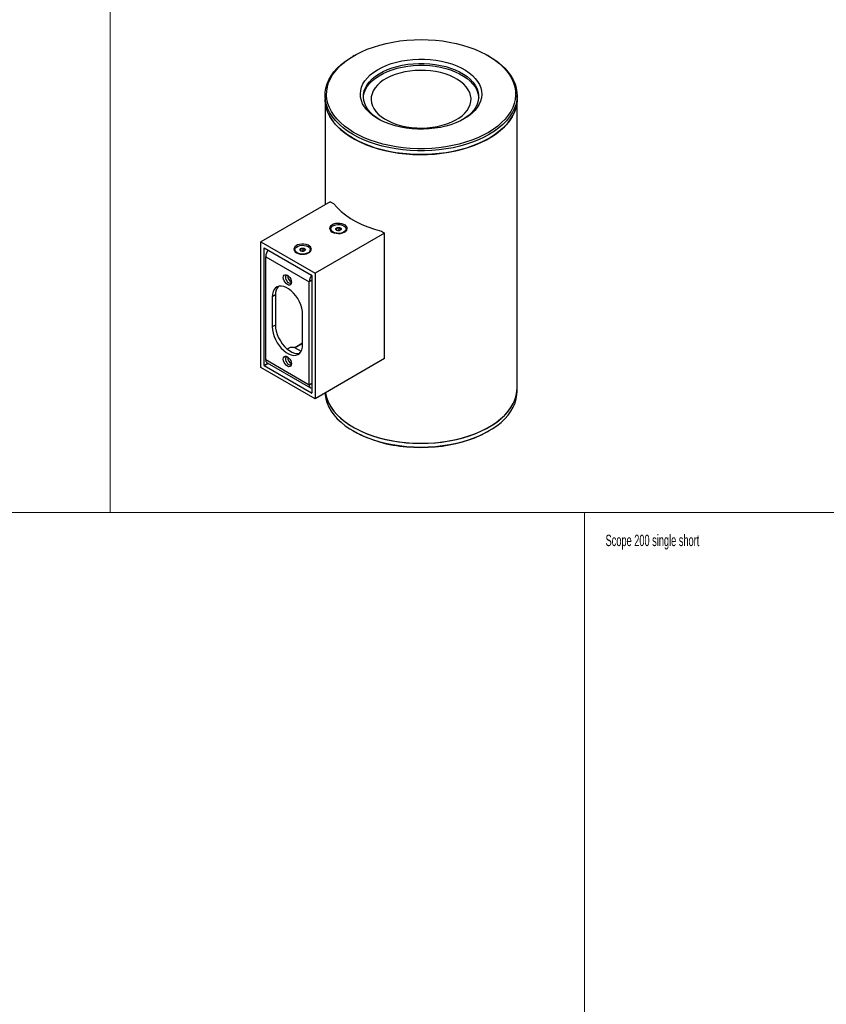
# Model space of a CAD drawing. Header units: millimetres. Extents: x -633 to 2709, y -2030 to 563.
# Tile 7 of 16: x 39 to 564, y -733 to -93. Entities that reach past the tile are written whole.
import ezdxf

# ---------------------------------------------------------------- set-up
doc = ezdxf.new("R2010")
doc.units = ezdxf.units.MM
doc.styles.add('SLDTEXTSTYLE0', font='TXT', dxfattribs={"width": 0.605})

msp = doc.modelspace()

# ---------------------------------------------------------------- linework, layer by layer
at = {"color": 7, "linetype": 'Continuous', "lineweight": 18}
for p, q in [((97.91, 562.92), (97.91, -413.54)), ((97.91, 562.92), (97.91, -413.54)), ((-632.58, -413.54), (97.91, -413.54)), ((-632.58, -413.54), (406.5, -413.54)), ((97.91, -413.54), (815.63, -413.54)), ((406.5, -413.54), (406.5, -2030.42)), ((406.5, -2030.42), (406.5, -413.54)), ((406.5, -413.54), (1473.8, -413.54))]:
    msp.add_line(p, q, dxfattribs=at)
at = {"color": 7, "linetype": 'Continuous', "lineweight": 25}
for p, q in [((256.68, -116.27), (255.97, -116.68)), ((344.37, -116.68), (343.67, -116.27)), ((237.67, -142.19), (237.67, -144.64)), ((237.67, -144.64), (237.67, -213.38)), ((267.79, -143.03), (267.67, -144.65)), ((267.67, -144.64), (267.67, -144.65)), ((332.67, -144.65), (332.67, -144.64)), ((362.67, -144.64), (362.67, -142.19)), ((362.67, -332.44), (362.67, -144.64)), ((241.13, -211.39), (195.87, -237.51)), ((241.13, -211.39), (243.25, -212.61)), ((241.43, -229.09), (241.43, -229.34)), ((245.21, -229.84), (245.21, -228.45)), ((246.1, -230.12), (246.88, -230)), ((246.88, -230), (246.88, -228.2)), ((246.88, -230), (247.02, -230.09)), ((247.49, -228.74), (247.72, -228.35)), ((251.43, -229.34), (251.43, -229.09)), ((274.36, -230.57), (276.48, -231.8)), ((276.48, -231.8), (231.23, -257.92)), ((242.9, -231.13), (242.9, -231.34)), ((276.48, -313.45), (276.48, -231.8)), ((195.87, -237.51), (231.23, -257.92)), ((195.87, -319.17), (195.87, -237.51)), ((198.17, -241.29), (198, -241.39)), ((198, -317.74), (198, -241.39)), ((198.17, -241.29), (228.93, -259.05)), ((218.1, -242.56), (218.1, -242.81)), ((221.88, -243.31), (221.88, -241.93)), ((223.55, -243.48), (223.55, -241.67)), ((224.16, -242.21), (224.38, -241.82)), ((228.1, -242.81), (228.1, -242.56)), ((199.06, -247.11), (227.34, -263.44)), ((199.06, -314.06), (199.06, -247.11)), ((219.56, -244.6), (219.56, -244.81)), ((222.77, -243.6), (223.55, -243.48)), ((223.55, -243.48), (223.69, -243.56)), ((229.11, -262.41), (227.34, -263.44)), ((229.11, -259.35), (229.11, -335.7)), ((231.23, -257.92), (231.23, -339.58)), ((227.34, -330.39), (227.34, -263.44)), ((205.42, -272.01), (203.3, -273.24)), ((203.3, -273.24), (203.3, -292.83)), ((205.42, -272.01), (205.42, -291.61)), ((223.1, -304.26), (223.1, -284.67)), ((205.42, -291.61), (203.3, -292.83)), ((214.97, -306.1), (213.1, -307.18)), ((217.79, -306.1), (214.97, -306.1)), ((217.79, -306.1), (222.14, -308.61)), ((217.97, -306.21), (223.1, -303.25)), ((223.1, -303.66), (218.33, -306.41)), ((276.48, -313.45), (231.23, -339.58)), ((231.23, -339.58), (195.87, -319.17)), ((198, -317.74), (200.39, -316.36)), ((200.74, -316.56), (198.17, -318.04)), ((228.93, -335.8), (198.17, -318.04)), ((199.06, -314.06), (227.34, -330.39)), ((199.99, -316.12), (228.27, -332.45)), ((227.34, -330.39), (229.11, -329.37)), ((362.67, -334.89), (362.67, -332.44)), ((228.93, -335.8), (229.11, -335.7)), ((255.97, -360.4), (256.68, -360.81)), ((343.67, -360.81), (344.37, -360.4))]:
    msp.add_line(p, q, dxfattribs=at)
at = {"color": 7, "linetype": 'Continuous', "lineweight": 25, "flags": 128}
for points in [[(309.5, -106.28), (314.07, -106.79), (318.56, -107.49), (322.95, -108.39), (327.2, -109.48), (331.3, -110.75), (335.23, -112.2), (338.95, -113.81), (342.45, -115.59), (345.7, -117.51), (348.7, -119.56), (351.42, -121.74), (353.84, -124.04), (355.96, -126.43), (357.76, -128.91), (359.23, -131.46), (360.36, -134.07), (361.14, -136.71), (361.58, -139.39), (361.66, -142.08), (361.39, -144.76), (360.77, -147.42), (359.81, -150.05), (358.5, -152.63), (356.86, -155.14), (354.89, -157.58), (352.61, -159.92), (350.03, -162.16), (347.17, -164.27), (344.03, -166.26), (340.64, -168.1), (337.03, -169.79), (333.2, -171.32), (329.18, -172.68), (324.99, -173.85), (320.67, -174.85), (316.22, -175.64), (311.69, -176.25), (307.09, -176.65), (302.45, -176.85), (297.79, -176.85), (293.15, -176.64), (288.55, -176.24), (284.02, -175.63), (279.57, -174.82), (275.25, -173.83), (271.07, -172.65), (267.06, -171.29), (263.23, -169.76), (259.62, -168.06), (256.24, -166.22), (253.11, -164.23), (250.25, -162.11), (247.68, -159.87), (245.4, -157.52), (243.44, -155.08), (241.81, -152.57), (240.51, -149.99), (239.55, -147.36), (238.94, -144.7), (238.68, -142.01), (238.77, -139.33), (239.22, -136.65), (240.01, -134), (241.15, -131.4), (242.62, -128.85), (244.43, -126.37), (246.55, -123.98), (248.99, -121.69), (251.71, -119.51), (254.71, -117.46), (257.98, -115.54), (261.48, -113.78), (265.21, -112.17), (269.13, -110.72), (273.24, -109.45), (277.5, -108.37), (281.89, -107.47), (286.38, -106.77), (290.95, -106.27), (295.58, -105.97), (300.23, -105.87), (304.88, -105.97), (309.5, -106.28)], [(344.37, -116.68), (346.44, -117.93), (349.49, -120.02), (352.25, -122.24), (354.72, -124.57), (356.87, -127), (358.69, -129.52), (360.19, -132.11), (361.33, -134.76), (362.13, -137.45), (362.57, -140.17), (362.66, -142.9), (362.39, -145.63), (361.76, -148.34), (360.78, -151.01), (359.45, -153.63), (357.78, -156.18), (355.78, -158.66), (353.46, -161.04), (350.84, -163.31), (347.93, -165.46), (344.74, -167.48), (341.3, -169.36), (337.63, -171.07), (333.73, -172.63), (329.65, -174), (325.4, -175.2), (321, -176.21), (316.49, -177.02), (311.88, -177.63), (307.2, -178.04), (302.48, -178.24), (297.75, -178.24), (293.04, -178.03), (288.36, -177.62), (283.75, -177), (279.24, -176.19), (274.84, -175.17), (270.6, -173.97), (266.52, -172.59), (262.63, -171.03), (258.96, -169.31), (255.52, -167.44), (252.34, -165.41), (249.44, -163.26), (246.82, -160.98), (244.51, -158.6), (242.52, -156.12), (240.86, -153.57), (239.54, -150.95), (238.57, -148.27), (237.95, -145.57), (237.68, -142.84), (237.78, -140.11), (238.23, -137.39), (239.03, -134.7), (240.19, -132.05), (241.69, -129.46), (243.52, -126.95), (245.68, -124.52), (248.15, -122.19), (250.92, -119.97), (253.97, -117.89), (255.97, -116.68)], [(306.16, -118.83), (309.85, -119.26), (313.45, -119.9), (316.92, -120.72), (320.25, -121.73), (323.39, -122.92), (326.32, -124.28), (329.02, -125.79), (331.45, -127.45), (333.6, -129.23), (335.45, -131.12), (336.98, -133.1), (338.18, -135.16), (339.03, -137.27), (339.53, -139.42), (339.67, -141.59), (339.46, -143.75), (338.89, -145.9), (337.96, -148), (336.7, -150.05), (335.11, -152.01), (333.2, -153.88), (330.99, -155.64), (328.5, -157.26), (325.75, -158.75), (322.78, -160.07), (319.6, -161.23), (316.24, -162.2), (312.74, -162.99), (309.12, -163.58), (305.42, -163.97), (301.68, -164.16), (297.92, -164.14), (294.18, -163.91), (290.5, -163.48), (286.9, -162.85), (283.42, -162.02), (280.1, -161.01), (276.96, -159.82), (274.02, -158.46), (271.33, -156.95), (268.89, -155.3), (266.74, -153.52), (264.89, -151.63), (263.36, -149.65), (262.17, -147.59), (261.32, -145.47), (260.82, -143.32), (260.67, -141.16), (260.89, -138.99), (261.46, -136.84), (262.38, -134.74), (263.64, -132.7), (265.24, -130.73), (267.15, -128.86), (269.36, -127.11), (271.84, -125.48), (274.59, -124), (277.57, -122.67), (280.75, -121.52), (284.11, -120.54), (287.61, -119.75), (291.22, -119.16), (294.92, -118.77), (298.67, -118.59), (302.43, -118.61), (306.16, -118.83)], [(272.96, -157.9), (271.33, -156.84), (269.16, -155.17), (267.27, -153.39), (265.68, -151.51), (264.42, -149.54), (263.5, -147.52), (262.91, -145.46), (262.68, -143.37), (262.79, -141.28), (263.25, -139.21), (264.06, -137.17), (265.21, -135.18), (266.68, -133.27), (268.46, -131.45), (270.54, -129.74), (272.9, -128.15), (275.51, -126.7), (278.35, -125.4), (281.4, -124.27), (284.62, -123.31), (287.98, -122.53), (291.46, -121.95), (295.02, -121.56), (298.63, -121.38), (302.26, -121.39), (305.86, -121.61)], [(305.86, -121.61), (309.41, -122.02), (312.88, -122.64), (316.22, -123.44), (319.42, -124.43), (322.43, -125.58), (325.24, -126.91), (327.82, -128.38), (330.13, -129.99), (332.17, -131.72), (333.91, -133.55), (335.33, -135.48), (336.43, -137.47), (337.18, -139.52), (337.59, -141.59), (337.65, -143.69), (337.36, -145.77), (336.73, -147.83), (335.75, -149.84), (334.44, -151.8), (332.81, -153.66), (330.88, -155.43), (328.66, -157.09), (327.38, -157.9)], [(262.69, -143.62), (262.79, -142.5), (263.25, -140.43), (264.06, -138.39), (265.21, -136.41), (266.68, -134.49), (268.46, -132.67), (270.54, -130.96), (272.9, -129.37), (275.51, -127.92), (278.35, -126.62), (281.4, -125.49), (284.62, -124.53), (287.98, -123.76), (291.46, -123.17), (295.02, -122.79), (298.63, -122.6), (302.26, -122.62), (305.86, -122.83)], [(267.79, -143.02), (267.68, -144.99), (267.92, -146.94), (268.51, -148.88), (269.45, -150.77), (270.73, -152.59), (272.33, -154.32), (274.24, -155.95), (276.43, -157.45), (278.88, -158.81), (281.56, -160.02), (284.45, -161.06), (287.51, -161.92), (290.7, -162.59), (294, -163.06), (297.37, -163.33), (300.77, -163.4), (304.17, -163.26), (307.52, -162.91), (310.79, -162.37), (313.94, -161.63), (316.94, -160.71), (319.76, -159.61), (322.36, -158.35), (324.72, -156.93), (326.81, -155.38), (328.61, -153.72), (330.1, -151.95), (331.26, -150.1), (332.08, -148.2), (332.55, -146.25), (332.67, -144.29), (332.43, -142.33), (331.83, -140.4), (330.89, -138.51), (329.61, -136.69), (328.01, -134.96), (326.11, -133.33), (323.92, -131.83), (321.47, -130.47), (318.79, -129.26), (315.9, -128.22), (312.84, -127.36), (309.64, -126.69), (306.34, -126.22), (302.97, -125.95), (299.57, -125.88), (296.18, -126.02), (292.83, -126.36), (289.56, -126.91), (286.41, -127.64), (283.4, -128.57), (280.59, -129.67), (277.98, -130.93), (275.62, -132.34), (273.53, -133.89), (271.73, -135.56), (270.24, -137.33), (269.08, -139.17), (268.26, -141.08), (267.79, -143.02)], [(332.67, -144.65), (332.67, -144.3), (332.43, -142.34), (331.83, -140.41), (330.89, -138.52), (329.61, -136.7), (328.01, -134.97), (326.11, -133.34), (323.92, -131.84), (321.47, -130.47), (318.79, -129.27), (315.9, -128.23), (312.84, -127.37), (309.64, -126.7), (306.34, -126.23), (302.97, -125.95), (299.57, -125.89), (296.18, -126.03), (292.83, -126.37), (289.56, -126.91), (286.41, -127.65), (283.4, -128.57), (280.59, -129.67), (277.98, -130.94), (275.62, -132.35), (273.53, -133.9), (271.73, -135.57), (270.24, -137.33), (269.08, -139.18), (268.26, -141.09), (267.79, -143.03)], [(305.86, -122.83), (309.41, -123.25), (312.88, -123.86), (316.22, -124.66), (319.42, -125.65), (322.43, -126.81), (325.24, -128.13), (327.82, -129.6), (330.13, -131.21), (332.17, -132.94), (333.91, -134.78), (335.33, -136.7), (336.43, -138.7), (337.18, -140.74), (337.59, -142.82), (337.66, -143.62)], [(362.67, -144.64), (362.66, -145.35), (362.39, -148.08), (361.76, -150.79), (360.78, -153.46), (359.45, -156.08), (357.78, -158.63), (355.78, -161.11), (353.46, -163.49), (350.84, -165.76), (347.93, -167.91), (344.74, -169.93), (341.3, -171.8), (337.63, -173.52), (333.73, -175.08), (329.65, -176.45), (325.4, -177.65), (321, -178.66), (316.49, -179.47), (311.88, -180.08), (307.2, -180.49), (302.48, -180.69), (297.75, -180.69), (293.04, -180.48), (288.36, -180.07), (283.75, -179.45), (279.24, -178.63), (274.84, -177.62), (270.6, -176.42), (266.52, -175.04), (262.63, -173.48), (258.96, -171.76), (255.52, -169.89), (252.34, -167.86), (249.44, -165.71), (246.82, -163.43), (244.51, -161.05), (242.52, -158.57), (240.86, -156.02), (239.54, -153.39), (238.57, -150.72), (237.95, -148.02), (237.68, -145.29), (237.67, -144.64)], [(237.67, -144.64), (237.74, -146.34), (238.14, -149.07), (238.9, -151.76), (240.01, -154.42), (241.46, -157.01), (243.25, -159.54), (245.37, -161.98), (247.8, -164.33), (250.53, -166.56), (253.54, -168.66), (256.82, -170.63), (260.35, -172.45), (264.11, -174.11), (268.07, -175.6), (272.22, -176.91), (276.53, -178.04), (280.97, -178.97), (285.52, -179.71), (290.16, -180.25), (294.86, -180.59), (299.58, -180.72), (304.31, -180.64), (309.01, -180.36), (313.67, -179.87), (318.24, -179.18), (322.72, -178.29), (327.06, -177.21), (331.25, -175.94), (335.26, -174.5), (339.07, -172.88), (342.66, -171.1), (346.01, -169.17), (349.09, -167.1), (351.89, -164.9), (354.4, -162.58), (356.59, -160.16), (358.46, -157.65), (360, -155.07), (361.2, -152.43), (362.04, -149.74), (362.54, -147.03), (362.67, -144.64)], [(243.25, -212.61), (245.49, -215.19), (248.08, -217.65), (251.01, -219.99), (254.25, -222.19), (257.78, -224.23), (261.58, -226.09), (265.63, -227.78), (269.9, -229.28), (274.36, -230.57)], [(242.38, -231.08), (243.51, -231.59), (244.83, -231.92), (246.25, -232.05), (247.68, -231.97), (249.04, -231.69), (250.22, -231.22), (251.18, -230.6), (251.83, -229.86), (252.14, -229.05), (252.1, -228.22), (251.7, -227.42), (250.96, -226.71), (249.95, -226.12), (248.71, -225.7), (247.33, -225.47), (245.89, -225.44), (244.49, -225.62), (243.21, -226), (242.13, -226.55), (241.32, -227.23), (240.84, -228.01), (240.7, -228.84), (240.92, -229.66), (241.5, -230.42), (242.38, -231.08)], [(242.9, -231.13), (242.04, -230.48), (241.55, -229.71), (241.44, -228.89), (241.75, -228.08), (242.43, -227.36), (243.44, -226.78), (244.68, -226.39), (246.08, -226.21), (247.5, -226.27), (248.83, -226.56), (249.97, -227.05)], [(249.97, -227.05), (250.82, -227.71), (251.32, -228.48), (251.42, -229.3), (251.12, -230.1), (250.43, -230.82), (249.43, -231.4), (248.18, -231.8), (246.79, -231.97), (245.37, -231.91), (244.04, -231.63), (242.9, -231.13)], [(245.15, -229.83), (244.75, -229.49), (244.61, -229.09), (244.75, -228.69), (245.15, -228.35), (245.74, -228.12), (246.43, -228.04), (247.13, -228.12), (247.72, -228.35)], [(247.72, -228.35), (248.11, -228.69), (248.25, -229.09), (248.11, -229.49), (247.72, -229.83), (247.13, -230.06), (246.43, -230.14), (245.74, -230.06), (245.15, -229.83)], [(246.72, -230.13), (246.43, -230.11), (246.15, -230.13)], [(219.04, -244.55), (220.18, -245.06), (221.5, -245.39), (222.92, -245.52), (224.35, -245.44), (225.7, -245.16), (226.89, -244.69), (227.84, -244.07), (228.49, -243.33), (228.81, -242.52), (228.76, -241.69), (228.36, -240.89), (227.63, -240.18), (226.61, -239.59), (225.38, -239.17), (223.99, -238.94), (222.56, -238.91), (221.16, -239.09), (219.87, -239.47), (218.8, -240.02), (217.99, -240.7), (217.5, -241.49), (217.37, -242.31), (217.59, -243.13), (218.16, -243.89), (219.04, -244.55)], [(219.56, -244.6), (218.71, -243.95), (218.21, -243.18), (218.11, -242.36), (218.41, -241.55), (219.09, -240.83), (220.1, -240.25), (221.35, -239.86), (222.74, -239.68), (224.16, -239.74), (225.49, -240.03), (226.63, -240.52)], [(226.63, -240.52), (227.49, -241.18), (227.98, -241.95), (228.08, -242.77), (227.78, -243.57), (227.1, -244.29), (226.09, -244.87), (224.84, -245.27), (223.45, -245.44), (222.03, -245.38), (220.7, -245.1), (219.56, -244.6)], [(221.81, -243.31), (221.42, -242.96), (221.28, -242.56), (221.42, -242.16), (221.81, -241.82), (222.4, -241.59), (223.1, -241.51), (223.79, -241.59), (224.38, -241.82)], [(224.38, -241.82), (224.78, -242.16), (224.92, -242.56), (224.78, -242.96), (224.38, -243.31), (223.79, -243.53), (223.1, -243.61), (222.4, -243.53), (221.81, -243.31)], [(223.38, -243.6), (223.1, -243.58), (222.81, -243.6)], [(215.85, -263.74), (215.72, -264.61), (215.34, -265.25), (214.76, -265.59), (214.02, -265.6), (213.2, -265.27), (212.38, -264.65), (211.64, -263.79), (211.05, -262.77), (210.68, -261.7), (210.55, -260.68), (210.68, -259.81), (211.05, -259.17), (211.64, -258.83), (212.38, -258.83), (213.2, -259.15), (214.02, -259.77), (214.76, -260.63), (215.34, -261.65), (215.72, -262.72), (215.85, -263.74)], [(213.58, -259.4), (213.37, -259.34), (212.73, -259.34), (212.25, -259.67), (211.99, -260.29), (211.99, -261.11), (212.25, -262.03), (212.73, -262.92), (213.37, -263.66), (214.08, -264.14), (214.77, -264.31), (215.34, -264.15), (215.72, -263.66), (215.82, -263.29)], [(223.1, -284.67), (222.96, -282.71), (222.56, -280.64), (221.9, -278.54), (221.01, -276.44), (219.9, -274.41), (218.61, -272.51), (217.17, -270.78), (215.63, -269.27), (214.02, -268.03), (212.38, -267.09), (210.77, -266.47), (209.22, -266.19), (207.78, -266.26), (206.49, -266.67), (205.39, -267.42), (204.49, -268.48), (203.84, -269.83), (203.43, -271.43), (203.3, -273.24)], [(203.3, -292.83), (203.43, -294.79), (203.84, -296.85), (204.49, -298.96), (205.39, -301.06), (206.49, -303.09), (207.78, -304.99), (209.22, -306.72), (210.77, -308.23), (212.38, -309.47), (214.02, -310.41), (215.63, -311.03), (217.17, -311.31), (218.61, -311.24), (219.9, -310.83), (221.01, -310.08), (221.9, -309.01), (222.56, -307.67), (222.96, -306.07), (223.1, -304.26)], [(205.42, -291.61), (205.56, -293.57), (205.96, -295.63), (206.61, -297.74), (207.51, -299.84), (208.61, -301.86), (209.9, -303.77), (211.34, -305.5), (212.89, -307), (214.5, -308.24), (216.14, -309.19), (217.75, -309.81), (219.3, -310.09), (220.73, -310.02), (221.18, -309.92)], [(215.85, -316.82), (215.72, -317.69), (215.34, -318.33), (214.76, -318.66), (214.02, -318.67), (213.2, -318.35), (212.38, -317.73), (211.64, -316.86), (211.05, -315.85), (210.68, -314.78), (210.55, -313.76), (210.68, -312.89), (211.05, -312.25), (211.64, -311.91), (212.38, -311.9), (213.2, -312.23), (214.02, -312.85), (214.76, -313.71), (215.34, -314.73), (215.72, -315.8), (215.85, -316.82)], [(213.58, -312.48), (213.37, -312.41), (212.73, -312.41), (212.25, -312.74), (211.99, -313.36), (211.99, -314.19), (212.25, -315.11), (212.73, -315.99), (213.37, -316.73), (214.08, -317.22), (214.77, -317.39), (215.34, -317.22), (215.72, -316.74), (215.82, -316.36)], [(221.43, -309.65), (221.33, -309.7), (220.96, -309.97)], [(237.93, -335.71), (238.14, -336.87), (238.9, -339.57), (240.01, -342.22), (241.46, -344.82), (243.25, -347.35), (245.37, -349.79), (247.8, -352.13), (250.53, -354.36), (253.54, -356.47), (256.82, -358.43), (260.35, -360.25), (264.11, -361.91), (268.07, -363.4), (272.22, -364.71), (276.53, -365.84), (280.97, -366.78), (285.52, -367.52), (290.16, -368.06), (294.86, -368.39), (299.58, -368.52), (304.31, -368.44), (309.01, -368.16), (313.67, -367.67), (318.24, -366.98), (322.72, -366.09), (327.06, -365.01), (331.25, -363.75), (335.26, -362.3), (339.07, -360.68), (342.66, -358.9), (346.01, -356.97), (349.09, -354.9), (351.89, -352.7), (354.4, -350.38), (356.59, -347.97), (358.46, -345.46), (360, -342.88), (361.2, -340.23), (362.04, -337.55), (362.54, -334.83), (362.67, -332.44)], [(290.69, -368.11), (295.39, -368.42), (300.12, -368.52), (304.84, -368.42), (309.54, -368.12), (314.19, -367.6), (318.76, -366.89), (323.22, -365.98), (327.54, -364.88), (331.72, -363.59), (335.71, -362.12), (339.49, -360.49), (343.05, -358.69), (346.37, -356.74), (349.42, -354.66), (352.19, -352.44), (354.66, -350.12), (356.82, -347.69), (358.66, -345.17), (360.16, -342.58), (361.31, -339.93), (362.12, -337.24), (362.57, -334.52), (362.67, -332.44)], [(237.69, -335.85), (237.77, -336.91), (238.21, -339.63), (239.01, -342.32), (240.16, -344.97), (241.65, -347.56), (243.48, -350.08), (245.63, -352.51), (248.09, -354.84), (250.86, -357.06), (253.9, -359.15), (257.21, -361.1), (260.77, -362.9), (264.55, -364.54), (268.53, -366.01), (272.7, -367.3), (277.03, -368.41), (281.48, -369.32), (286.05, -370.04), (290.69, -370.56)], [(237.93, -335.71), (238.21, -337.18), (239.01, -339.87), (240.16, -342.52), (241.65, -345.11), (243.48, -347.63), (245.63, -350.06), (248.09, -352.39), (250.86, -354.61), (253.9, -356.7), (257.21, -358.65), (260.77, -360.45), (264.55, -362.09), (268.53, -363.56), (272.7, -364.85), (277.03, -365.96), (281.48, -366.87), (286.05, -367.59), (290.69, -368.11)], [(290.69, -370.56), (295.39, -370.87), (300.12, -370.97), (304.84, -370.87), (309.54, -370.56), (314.19, -370.05), (318.76, -369.34), (323.22, -368.43), (327.54, -367.33), (331.72, -366.04), (335.71, -364.57), (339.49, -362.94), (343.05, -361.14), (346.37, -359.19), (349.42, -357.11), (352.19, -354.89), (354.66, -352.56), (356.82, -350.14), (358.66, -347.62), (360.16, -345.03), (361.31, -342.38), (362.12, -339.69), (362.57, -336.97), (362.67, -334.89)], [(290.84, -370.8), (295.47, -371.11), (300.12, -371.21), (304.77, -371.11), (309.39, -370.81), (313.97, -370.31), (318.46, -369.61), (322.85, -368.71), (327.11, -367.63), (331.21, -366.36), (335.14, -364.92), (338.86, -363.31), (342.37, -361.54), (343.67, -360.81)]]:
    msp.add_lwpolyline(points, dxfattribs=at)
at = {"color": 7, "linetype": 'Continuous', "lineweight": 25}
for centre, radius, start, end in [((243.8, -229.15), 2.38, 184.60223, 241.14417), ((249.04, -229.13), 2.4, 299.12349, 355.1301), ((198.1, -241.37), 0.109, 50.79671, 189.21404), ((205.99, -247.43), 6.94, 138.28333, 177.30872), ((220.47, -242.62), 2.38, 184.60223, 241.14417), ((225.71, -242.6), 2.4, 299.12349, 355.1301), ((217.13, -259.94), 3.75, 170.96596, 249.02866), ((234.27, -263.76), 6.94, 138.71003, 177.31175), ((228.72, -259.37), 0.384, 2.60548, 57.39452), ((213.21, -271.5), 7.81, 138.76538, 183.73955), ((217.13, -313.02), 3.75, 170.96596, 249.02866), ((198.38, -317.72), 0.384, 182.60548, 237.39452), ((201.26, -314.31), 2.22, 173.70115, 234.98667), ((229.26, -330.72), 1.95, 170.36674, 265.42654), ((229, -335.72), 0.109, 230.79671, 9.21404), ((296.7, -287.37), 83.63, 241.41076, 265.98485)]:
    msp.add_arc(centre, radius, start, end, dxfattribs=at)
for points, knots in [([(245.21, -228.45), (245.17, -228.58), (245.1, -228.84), (244.98, -229.15), (244.87, -229.34), (244.79, -229.39), (244.76, -229.42)], [0, 0, 0, 0, 0.250398, 0.500551, 0.750621, 1, 1, 1, 1]), ([(244.76, -229.42), (244.86, -229.53), (245.05, -229.75), (245.26, -229.89), (245.37, -229.96)], [0, 0, 0, 0, 0.5002488, 1, 1, 1, 1]), ([(246.88, -228.2), (246.75, -228.27), (246.48, -228.41), (246.05, -228.53), (245.61, -228.55), (245.34, -228.48), (245.21, -228.45)], [0, 0, 0, 0, 0.250398, 0.500551, 0.750621, 1, 1, 1, 1]), ([(247.49, -228.74), (247.39, -228.67), (247.17, -228.52), (246.98, -228.31), (246.88, -228.2)], [0, 0, 0, 0, 0.500692, 1, 1, 1, 1]), ([(248.11, -228.91), (248.01, -228.9), (247.81, -228.89), (247.6, -228.79), (247.49, -228.74)], [0, 0, 0, 0, 0.500249, 1, 1, 1, 1]), ([(247.65, -229.87), (247.69, -229.85), (247.76, -229.79), (247.88, -229.6), (248, -229.29), (248.07, -229.03), (248.11, -228.91)], [0, 0, 0, 0, 0.250398, 0.500551, 0.750621, 1, 1, 1, 1]), ([(221.88, -241.93), (221.84, -242.05), (221.77, -242.31), (221.65, -242.62), (221.53, -242.81), (221.46, -242.86), (221.42, -242.89)], [0, 0, 0, 0, 0.250398, 0.500551, 0.750621, 1, 1, 1, 1]), ([(221.42, -242.89), (221.52, -243), (221.72, -243.22), (221.93, -243.36), (222.04, -243.44)], [0, 0, 0, 0, 0.5002488, 1, 1, 1, 1]), ([(223.55, -241.67), (223.42, -241.74), (223.15, -241.88), (222.71, -242), (222.27, -242.02), (222.01, -241.96), (221.87, -241.93)], [0, 0, 0, 0, 0.250398, 0.500551, 0.750621, 1, 1, 1, 1]), ([(224.16, -242.21), (224.05, -242.14), (223.84, -241.99), (223.65, -241.78), (223.55, -241.67)], [0, 0, 0, 0, 0.500692, 1, 1, 1, 1]), ([(224.77, -242.38), (224.67, -242.37), (224.48, -242.36), (224.27, -242.26), (224.16, -242.21)], [0, 0, 0, 0, 0.500249, 1, 1, 1, 1]), ([(224.32, -243.34), (224.36, -243.32), (224.43, -243.26), (224.55, -243.07), (224.66, -242.76), (224.74, -242.5), (224.77, -242.38)], [0, 0, 0, 0, 0.250398, 0.500551, 0.750621, 1, 1, 1, 1])]:
    msp.add_open_spline(points, degree=3, knots=knots, dxfattribs=at)

# ---------------------------------------------------------------- texts
at = {"color": 7, "linetype": 'Continuous', "lineweight": 0, "insert": (420.23, -427.98), "char_height": 7.4083, "attachment_point": 1, "style": 'SLDTEXTSTYLE0'}
msp.add_mtext('Scope 200 single short', dxfattribs=at)

doc.saveas('drawing.dxf')
